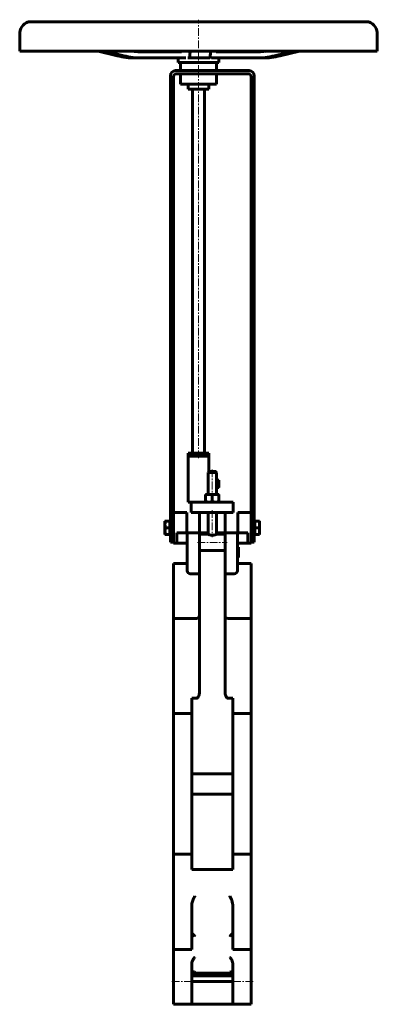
# Model space of a CAD drawing. Header units: millimetres. Extents: x -175 to 175, y -480 to 482.
import ezdxf

# ---------------------------------------------------------------- set-up
doc = ezdxf.new("R2010")
doc.units = ezdxf.units.MM
doc.linetypes.add('K5LT_AXLED', pattern=[12, 7.5, -1.5, 1.5, -1.5])
doc.linetypes.add('K5LT_BASIC', pattern=[0])
doc.layers.add('Системный слой (1)', color=7, linetype='Continuous', true_color=0x6c6c6c)

# ---------------------------------------------------------------- blocks, each defined once
blk = doc.blocks.new('U0')
at = {"layer": 'Системный слой (1)', "color": 143, "linetype": 'K5LT_BASIC', "lineweight": 60, "true_color": 0x33acca}
for p, q in [((-62.82, 451.13), (-65.92, 451.51)), ((-59.53, 450.88), (-62.82, 451.13)), ((-57.79, 450.81), (-59.53, 450.88)), ((-56.92, 450.8), (-57.79, 450.81)), ((-56.48, 450.79), (-56.92, 450.8)), ((-56.26, 450.79), (-56.48, 450.79)), ((-56.16, 450.79), (-56.26, 450.79)), ((-56.1, 450.79), (-56.16, 450.79)), ((-56.07, 450.79), (-56.1, 450.79)), ((-56.06, 450.79), (-56.07, 450.79)), ((-56.05, 450.79), (-56.06, 450.79)), ((-56.05, 450.79), (-56.05, 450.79)), ((-56.05, 450.79), (-56.05, 450.79)), ((-56.05, 450.79), (-56.05, 450.79)), ((-56.05, 450.79), (-56.05, 450.79))]:
    blk.add_line(p, q, dxfattribs=at)
blk = doc.blocks.new('U1')
at = {"layer": 'Системный слой (1)', "color": 143, "linetype": 'K5LT_BASIC', "lineweight": 60, "true_color": 0x33acca}
for p, q in [((-166.73, 480.22), (3.19, 480.22)), ((3.19, 480.22), (166.73, 480.22))]:
    blk.add_line(p, q, dxfattribs=at)
blk = doc.blocks.new('U2')
at = {"layer": 'Системный слой (1)', "color": 143, "linetype": 'K5LT_BASIC', "lineweight": 60, "true_color": 0x33acca}
for p, q in [((28.96, 450.79), (28.96, 450.79)), ((28.96, 450.79), (28.96, 450.79)), ((28.96, 450.79), (28.96, 450.79)), ((28.96, 450.79), (28.96, 450.79)), ((28.96, 450.79), (28.96, 450.79)), ((28.96, 450.79), (28.97, 450.79)), ((28.97, 450.79), (28.98, 450.79)), ((28.98, 450.79), (29.01, 450.79)), ((29.01, 450.79), (29.07, 450.79)), ((29.07, 450.79), (29.18, 450.79)), ((29.18, 450.79), (29.4, 450.8)), ((29.4, 450.8), (29.84, 450.81)), ((29.84, 450.81), (30.72, 450.85)), ((30.72, 450.85), (32.47, 451.05)), ((32.47, 451.05), (34.41, 451.42)), ((34.41, 451.42), (34.78, 451.51))]:
    blk.add_line(p, q, dxfattribs=at)
blk = doc.blocks.new('U3')
at = {"layer": 'Системный слой (1)', "color": 143, "linetype": 'K5LT_BASIC', "lineweight": 60, "true_color": 0x33acca}
for p, q in [((-35.39, 451.14), (-37.24, 451.51)), ((-33.34, 450.88), (-35.39, 451.14)), ((-32.2, 450.81), (-33.34, 450.88)), ((-31.64, 450.79), (-32.2, 450.81)), ((-31.35, 450.79), (-31.64, 450.79)), ((-31.21, 450.79), (-31.35, 450.79)), ((-31.14, 450.79), (-31.21, 450.79)), ((-31.11, 450.79), (-31.14, 450.79)), ((-31.09, 450.79), (-31.11, 450.79)), ((-31.08, 450.79), (-31.09, 450.79)), ((-31.07, 450.79), (-31.08, 450.79)), ((-31.08, 450.79), (-31.08, 450.79)), ((-31.07, 450.79), (-31.07, 450.79)), ((-31.07, 450.79), (-31.07, 450.79)), ((-31.07, 450.79), (-31.07, 450.79))]:
    blk.add_line(p, q, dxfattribs=at)
blk = doc.blocks.new('U4')
at = {"layer": 'Системный слой (1)', "color": 143, "linetype": 'K5LT_BASIC', "lineweight": 60, "true_color": 0x33acca}
for p, q in [((18.28, 450.79), (17.29, 450.79)), ((57.08, 450.79), (18.28, 450.79))]:
    blk.add_line(p, q, dxfattribs=at)
blk = doc.blocks.new('U5')
at = {"layer": 'Системный слой (1)', "color": 143, "linetype": 'K5LT_BASIC', "lineweight": 60, "true_color": 0x33acca}
for p, q in [((57.08, 450.79), (57.08, 450.79)), ((57.08, 450.79), (57.08, 450.79)), ((57.08, 450.79), (57.08, 450.79)), ((57.08, 450.79), (57.08, 450.79)), ((57.08, 450.79), (57.09, 450.79)), ((57.09, 450.79), (57.1, 450.79)), ((57.1, 450.79), (57.13, 450.79)), ((57.13, 450.79), (57.19, 450.79)), ((57.19, 450.79), (57.3, 450.79)), ((57.3, 450.79), (57.52, 450.79)), ((57.52, 450.79), (57.96, 450.8)), ((57.96, 450.8), (58.84, 450.81)), ((58.84, 450.81), (60.6, 450.88)), ((60.6, 450.88), (63.94, 451.13)), ((63.94, 451.13), (67.08, 451.51))]:
    blk.add_line(p, q, dxfattribs=at)
blk = doc.blocks.new('U6')
at = {"layer": 'Системный слой (1)', "color": 143, "linetype": 'K5LT_BASIC', "lineweight": 60, "true_color": 0x33acca}
for q in [(20, 440.4), (-20, 440.4)]:
    blk.add_line((-20, 440.4), q, dxfattribs=at)
blk = doc.blocks.new('U7')
at = {"layer": 'Системный слой (1)', "color": 143, "linetype": 'K5LT_BASIC', "lineweight": 60, "true_color": 0x33acca}
for p, q in [((-6.5, -450.47), (-6.37, -449.8)), ((-6.37, -449.8), (-6.36, -449.78)), ((-6.36, -449.78), (-6.34, -449.74)), ((-6.34, -449.74), (-6.31, -449.66)), ((-6.31, -449.66), (-6.22, -449.5)), ((-6.22, -449.5), (-5.99, -449.22)), ((-5.99, -449.22), (-5.38, -448.8)), ((-5.38, -448.8), (-5.25, -448.74)), ((-5.25, -448.74), (-5.23, -448.73)), ((-5.23, -448.73), (-5.17, -448.71)), ((-5.17, -448.71), (-5.07, -448.68)), ((-5.07, -448.68), (-4.85, -448.62)), ((-4.85, -448.62), (-4.4, -448.56)), ((-4.4, -448.56), (-4.26, -448.56)), ((-4.26, -448.56), (-4.01, -448.57)), ((-4.01, -448.57), (-3.76, -448.6)), ((-3.76, -448.6), (-3.51, -448.65)), ((-3.51, -448.65), (-3.5, -448.65))]:
    blk.add_line(p, q, dxfattribs=at)
blk = doc.blocks.new('U8')
at = {"layer": 'Системный слой (1)', "color": 143, "linetype": 'K5LT_BASIC', "lineweight": 60, "true_color": 0x33acca}
for p, q in [((13.5, 40.65), (10.5, 40.65)), ((16.5, 40.65), (13.5, 40.65))]:
    blk.add_line(p, q, dxfattribs=at)
blk = doc.blocks.new('U9')
at = {"layer": 'Системный слой (1)', "color": 143, "linetype": 'K5LT_BASIC', "lineweight": 60, "true_color": 0x33acca}
for p, q in [((30.5, -448.65), (30.52, -448.65)), ((30.52, -448.65), (30.54, -448.64)), ((30.52, -448.65), (30.52, -448.65)), ((30.54, -448.64), (30.57, -448.64)), ((30.57, -448.64), (30.64, -448.62)), ((30.64, -448.62), (30.76, -448.6)), ((30.76, -448.6), (31.02, -448.57)), ((31.02, -448.57), (31.26, -448.56)), ((31.26, -448.56), (31.97, -448.65)), ((31.97, -448.65), (31.99, -448.65)), ((31.99, -448.65), (32.03, -448.66)), ((32.03, -448.66), (32.11, -448.69)), ((32.11, -448.69), (32.26, -448.74)), ((32.26, -448.74), (32.54, -448.88)), ((32.54, -448.88), (33.04, -449.27)), ((33.04, -449.27), (33.06, -449.3)), ((33.06, -449.3), (33.08, -449.32)), ((33.08, -449.32), (33.11, -449.36)), ((33.11, -449.36), (33.17, -449.44)), ((33.17, -449.44), (33.28, -449.61)), ((33.28, -449.61), (33.44, -449.99)), ((33.44, -449.99), (33.5, -450.47))]:
    blk.add_line(p, q, dxfattribs=at)
blk = doc.blocks.new('U10')
at = {"layer": 'Системный слой (1)', "color": 143, "linetype": 'K5LT_BASIC', "lineweight": 60, "true_color": 0x33acca}
for p, q in [((10.5, 40.65), (10, 40.65)), ((17, 40.65), (16.5, 40.65))]:
    blk.add_line(p, q, dxfattribs=at)
blk = doc.blocks.new('U11')
at = {"layer": 'Системный слой (1)', "color": 143, "linetype": 'K5LT_BASIC', "lineweight": 60, "true_color": 0x33acca}
for p, q in [((1, -19.35), (9.5, -19.35)), ((17.5, -19.35), (26, -19.35))]:
    blk.add_line(p, q, dxfattribs=at)
blk = doc.blocks.new('U12')
at = {"layer": 'Системный слой (1)', "color": 143, "linetype": 'K5LT_BASIC', "lineweight": 60, "true_color": 0x33acca}
for p, q in [((1, -20.66), (9.5, -20.66)), ((17.5, -20.66), (26, -20.66))]:
    blk.add_line(p, q, dxfattribs=at)

msp = doc.modelspace()

# ---------------------------------------------------------------- linework, layer by layer
at = {"layer": 'Системный слой (1)', "color": 30, "linetype": 'K5LT_AXLED', "lineweight": 18, "true_color": 0xff8000}
for p, q in [((0, 430.4), (0, 482.22)), ((0, 53.65), (0, 431.4)), ((13.5, 42.65), (13.5, 16.15)), ((13.5, 2.65), (13.5, -23.73)), ((-30.1, -14.35), (-25.5, -14.35)), ((52.5, -14.35), (57.1, -14.35)), ((-1, -28.66), (28, -28.66)), ((53.5, -457.97), (-26.5, -457.97))]:
    msp.add_line(p, q, dxfattribs=at)
at = {"layer": 'Системный слой (1)', "color": 143, "linetype": 'K5LT_BASIC', "lineweight": 60, "true_color": 0x33acca}
for p, q in [((-175, 451.51), (-175, 467.71)), ((175, 451.51), (175, 467.71)), ((-175, 451.51), (175, 451.51)), ((-79.47, 446.91), (-98.16, 451.51)), ((-72.93, 446.91), (-91.62, 451.51)), ((-61.94, 444.79), (-55.39, 444.79)), ((-56.05, 450.79), (-56.05, 450.79)), ((-16.74, 450.79), (-56.05, 450.79)), ((-14.15, 444.79), (-55.39, 444.79)), ((-20, 440.4), (-20, 444.79)), ((-14.15, 444.79), (-12.26, 444.79)), ((-10.58, 444.79), (-9.64, 444.79)), ((-9.64, 444.79), (-8.8, 444.79)), ((-8.8, 444.79), (11.19, 444.79)), ((-8.63, 449.5), (-8.63, 449.5)), ((-8.46, 450.97), (-8.41, 451.51)), ((-8.45, 446.91), (-8.07, 451.51)), ((10.36, 444.79), (11.23, 444.79)), ((11.55, 446.91), (11.93, 451.51)), ((12.87, 444.79), (14.74, 444.79)), ((14.74, 444.79), (56.5, 444.79)), ((20, 440.4), (20, 444.79)), ((56.5, 444.79), (62.31, 444.79)), ((57.08, 450.79), (57.08, 450.79)), ((64.98, 451.24), (65.65, 451.51)), ((74.25, 446.91), (93.17, 451.51)), ((80.07, 446.91), (98.99, 451.51)), ((-17.5, 432.4), (-17.5, 440.4)), ((17.5, 432.4), (17.5, 440.4)), ((-27.5, 427.4), (-27.5, -28.35)), ((-24.5, 426.4), (-24.5, -0.11)), ((-22.5, 432.4), (49.5, 432.4)), ((-21.5, 429.4), (48.5, 429.4)), ((-17.5, 419.15), (-17.5, 429.4)), ((17.5, 419.15), (17.5, 429.4)), ((51.5, 426.4), (51.5, -0.11)), ((54.5, -28.35), (54.5, 427.4)), ((17.5, 419.15), (-17.5, 419.15)), ((-10, 419.15), (-10, 414.15)), ((10, 414.15), (-10, 414.15)), ((-6, 58.65), (-6, 414.15)), ((6, 58.65), (6, 414.15)), ((10, 419.15), (10, 414.15)), ((-10, 55.65), (-10, 58.65)), ((-10, 58.65), (10, 58.65)), ((10, 55.65), (10, 58.65)), ((10, 55.65), (-10, 55.65)), ((-10, 10.65), (-10, 55.65)), ((10, 40.65), (10, 55.65)), ((10.5, 40.65), (9.5, 39.65)), ((9.5, 18.15), (9.5, 39.65)), ((9.5, 39.65), (13.5, 39.65)), ((10, 40.65), (10, 40.15)), ((13.5, 39.65), (17.5, 39.65)), ((16.5, 40.65), (17.5, 39.65)), ((17, 40.15), (17, 40.65)), ((17.5, 18.15), (17.5, 39.65)), ((17.5, 32.01), (19.49, 32.01)), ((19.49, 32.01), (19.8, 32.01)), ((19.8, 32.01), (19.8, 30.26)), ((19.8, 30.26), (19.8, 26.76)), ((17.5, 28.51), (19.49, 28.51)), ((17.5, 25.01), (19.49, 25.01)), ((19.8, 25.01), (19.49, 25.01)), ((19.8, 26.76), (19.8, 25.01)), ((-7.02, 10.65), (-10, 10.65)), ((-2.62, 10.65), (-7.02, 10.65)), ((-7.02, 10.65), (-7.02, 0.65)), ((4.85, 10.65), (-2.62, 10.65)), ((6.98, 10.65), (4.85, 10.65)), ((6.98, 10.65), (20.02, 10.65)), ((7, 17.57), (7, 18.15)), ((7, 18.15), (10.25, 18.15)), ((7, 17.57), (7, 11.23)), ((7, 10.65), (7, 11.23)), ((10.25, 18.15), (16.75, 18.15)), ((13.5, 17.57), (13.5, 11.23)), ((16.75, 18.15), (20, 18.15)), ((20, 18.15), (20, 17.57)), ((20, 17.57), (20, 11.23)), ((20, 11.23), (20, 10.65)), ((22.15, 10.65), (20.02, 10.65)), ((29.62, 10.65), (22.15, 10.65)), ((34.02, 10.65), (29.62, 10.65)), ((34.02, 0.65), (34.02, 10.65)), ((-11.38, 0.65), (-24.5, 0.65)), ((-11.38, -2.35), (-11.38, 0.65)), ((-7.02, 0.65), (-2.62, 0.65)), ((-2.62, 0.65), (4.85, 0.65)), ((1, -19.35), (1, 0.65)), ((4.85, 0.65), (6.98, 0.65)), ((6.98, 0.65), (20.02, 0.65)), ((9.5, -20.66), (9.5, 0.65)), ((17.5, -20.66), (17.5, 0.65)), ((20.02, 0.65), (22.15, 0.65)), ((22.15, 0.65), (29.62, 0.65)), ((26, -19.35), (26, 0.65)), ((29.62, 0.65), (34.02, 0.65)), ((51.5, 0.65), (38.42, 0.65)), ((38.42, 0.65), (38.42, -2.35)), ((-32.8, -7.85), (-32.8, -11.1)), ((-32.22, -7.85), (-32.8, -7.85)), ((-28.1, -7.85), (-32.22, -7.85)), ((-28.1, -11.1), (-28.1, -7.85)), ((-28.1, -7.85), (-27.5, -7.85)), ((-24.5, -0.11), (-24.5, -2.35)), ((-24.5, -29.35), (-24.5, -2.35)), ((-11.38, -19.35), (-11.38, -2.35)), ((38.42, -2.35), (38.42, -19.35)), ((51.5, -2.35), (51.5, -0.11)), ((51.5, -29.35), (51.5, -2.35)), ((55.1, -7.85), (54.5, -7.85)), ((55.1, -11.1), (55.1, -7.85)), ((55.1, -7.85), (59.22, -7.85)), ((59.22, -7.85), (59.8, -7.85)), ((59.8, -7.85), (59.8, -11.1)), ((-32.8, -11.1), (-32.8, -17.6)), ((-32.8, -17.6), (-32.8, -20.85)), ((-28.1, -14.35), (-32.22, -14.35)), ((-28.1, -14.35), (-28.1, -11.1)), ((-28.1, -17.6), (-28.1, -14.35)), ((-28.1, -20.85), (-28.1, -17.6)), ((55.1, -14.35), (55.1, -11.1)), ((55.1, -17.6), (55.1, -14.35)), ((55.1, -14.35), (59.22, -14.35)), ((55.1, -20.85), (55.1, -17.6)), ((59.8, -11.1), (59.8, -17.6)), ((59.8, -17.6), (59.8, -20.85)), ((-32.8, -20.85), (-32.22, -20.85)), ((-28.1, -20.85), (-32.22, -20.85)), ((-28.1, -20.85), (-27.5, -20.85)), ((-24.5, -28.35), (-27.5, -28.35)), ((-15.43, -19.35), (-21.27, -19.35)), ((-21.27, -19.35), (-21.27, -29.35)), ((-11.04, -19.35), (-15.43, -19.35)), ((1, -19.35), (-11.04, -19.35)), ((-11.04, -19.35), (-11.04, -22.35)), ((-11.04, -56.35), (-11.04, -22.35)), ((1, -22.35), (1, -19.35)), ((1, -56.35), (1, -22.35)), ((38.04, -19.35), (26, -19.35)), ((26, -19.35), (26, -22.35)), ((26, -56.35), (26, -22.35)), ((42.43, -19.35), (38.04, -19.35)), ((38.04, -22.35), (38.04, -19.35)), ((38.04, -56.35), (38.04, -22.35)), ((48.27, -19.35), (42.43, -19.35)), ((48.27, -29.35), (48.27, -19.35)), ((51.5, -28.35), (54.5, -28.35)), ((55.1, -20.85), (54.5, -20.85)), ((55.1, -20.85), (59.22, -20.85)), ((59.8, -20.85), (59.22, -20.85)), ((-21.27, -29.35), (-24.5, -29.35)), ((-21.27, -29.35), (-15.43, -29.35)), ((-15.43, -29.35), (-11.04, -29.35)), ((1, -36.66), (26, -36.66)), ((38.04, -29.35), (42.43, -29.35)), ((39.04, -33.23), (38.04, -33.23)), ((39.04, -33.23), (39.04, -43.23)), ((42.43, -29.35), (48.27, -29.35)), ((51.5, -29.35), (48.27, -29.35)), ((39.04, -43.23), (38.04, -43.23)), ((39.04, -43.44), (38.04, -43.44)), ((39.04, -43.23), (39.04, -43.44)), ((-24.5, -68.4), (-24.5, -49.35)), ((-11.04, -49.35), (-24.5, -49.35)), ((1, -59.35), (1, -56.35)), ((26, -56.35), (26, -59.35)), ((51.5, -49.35), (38.04, -49.35)), ((51.5, -49.35), (51.5, -68.4)), ((-8.04, -59.35), (1, -59.35)), ((1, -174.68), (1, -59.35)), ((26, -174.68), (26, -59.35)), ((26, -59.35), (35.04, -59.35)), ((-24.5, -77.72), (-24.5, -68.4)), ((51.5, -68.4), (51.5, -77.72)), ((-24.5, -77.72), (-24.5, -95.34)), ((51.5, -95.34), (51.5, -77.72)), ((-24.5, -103.02), (-24.5, -95.34)), ((51.5, -95.34), (51.5, -103.02)), ((-24.5, -128.85), (-24.5, -103.02)), ((-2, -103.02), (-24.5, -103.02)), ((51.5, -103.02), (29, -103.02)), ((51.5, -103.02), (51.5, -128.85)), ((-24.5, -135.67), (-24.5, -128.85)), ((51.5, -128.85), (51.5, -135.67)), ((-24.5, -135.67), (-24.5, -155.17)), ((51.5, -155.17), (51.5, -135.67)), ((-24.5, -190.53), (-24.5, -155.17)), ((51.5, -155.17), (51.5, -190.53)), ((-6.5, -181.12), (-2, -181.12)), ((-6.5, -190.53), (-6.5, -181.12)), ((29, -181.12), (33.5, -181.12)), ((33.5, -181.12), (33.5, -190.53)), ((-24.5, -190.53), (-24.5, -195.98)), ((-6.5, -195.98), (-6.5, -190.53)), ((33.5, -190.53), (33.5, -195.98)), ((51.5, -195.98), (51.5, -190.53)), ((-6.5, -195.98), (-24.5, -195.98)), ((-24.5, -225.73), (-24.5, -195.98)), ((-6.5, -225.73), (-6.5, -195.98)), ((33.5, -195.98), (33.5, -225.73)), ((51.5, -195.98), (33.5, -195.98)), ((51.5, -195.98), (51.5, -225.73)), ((-24.5, -228.22), (-24.5, -225.73)), ((-24.5, -228.22), (-24.5, -244.37)), ((-6.5, -228.22), (-6.5, -225.73)), ((-6.5, -244.37), (-6.5, -228.22)), ((33.5, -225.73), (33.5, -228.22)), ((33.5, -228.22), (33.5, -244.37)), ((51.5, -225.73), (51.5, -228.22)), ((51.5, -244.37), (51.5, -228.22)), ((-24.5, -285.2), (-24.5, -244.37)), ((-6.5, -285.2), (-6.5, -244.37)), ((33.5, -244.37), (33.5, -285.2)), ((51.5, -244.37), (51.5, -285.2)), ((33.5, -254.78), (-6.5, -254.78)), ((33.5, -274.78), (-6.5, -274.78)), ((-24.5, -285.2), (-24.5, -301.34)), ((-6.5, -301.34), (-6.5, -285.2)), ((33.5, -285.2), (33.5, -301.34)), ((51.5, -301.34), (51.5, -285.2)), ((-24.5, -303.84), (-24.5, -301.34)), ((-24.5, -333.58), (-24.5, -303.84)), ((-6.5, -303.84), (-6.5, -301.34)), ((-6.5, -333.58), (-6.5, -303.84)), ((33.5, -301.34), (33.5, -303.84)), ((33.5, -303.84), (33.5, -333.58)), ((51.5, -301.34), (51.5, -303.84)), ((51.5, -303.84), (51.5, -333.58)), ((-6.5, -333.58), (-24.5, -333.58)), ((-24.5, -333.58), (-24.5, -339.04)), ((-6.5, -339.04), (-6.5, -333.58)), ((51.5, -333.58), (33.5, -333.58)), ((33.5, -333.58), (33.5, -339.04)), ((51.5, -339.04), (51.5, -333.58)), ((-24.5, -374.4), (-24.5, -339.04)), ((-6.5, -348.45), (-6.5, -339.04)), ((33.5, -339.04), (33.5, -348.45)), ((51.5, -339.04), (51.5, -374.4)), ((33.5, -348.45), (-6.5, -348.45)), ((-24.5, -374.4), (-24.5, -393.89)), ((51.5, -393.89), (51.5, -374.4)), ((-6.5, -393.89), (-6.5, -383.08)), ((33.5, -383.08), (33.5, -393.89)), ((-24.5, -400.72), (-24.5, -393.89)), ((-6.5, -400.72), (-6.5, -393.89)), ((33.5, -393.89), (33.5, -400.72)), ((51.5, -393.89), (51.5, -400.72)), ((-24.5, -426.55), (-24.5, -400.72)), ((-6.5, -426.55), (-6.5, -400.72)), ((33.5, -400.72), (33.5, -426.55)), ((51.5, -400.72), (51.5, -426.55)), ((-6.5, -426.55), (-24.5, -426.55)), ((-24.5, -434.23), (-24.5, -426.55)), ((51.5, -426.55), (33.5, -426.55)), ((51.5, -426.55), (51.5, -434.23)), ((-24.5, -434.23), (-24.5, -451.85)), ((-6.5, -451.85), (-6.5, -440.29)), ((33.5, -440.29), (33.5, -451.85)), ((51.5, -451.85), (51.5, -434.23)), ((-24.5, -461.17), (-24.5, -451.85)), ((-6.5, -461.17), (-6.5, -451.85)), ((33.5, -452.31), (-6.5, -452.31)), ((33.36, -449.78), (-6.36, -449.78)), ((33.5, -451.85), (33.5, -461.17)), ((51.5, -451.85), (51.5, -461.17)), ((-24.5, -480.22), (-24.5, -461.17)), ((-6.5, -458.07), (33.5, -458.07)), ((-6.5, -480.22), (-6.5, -461.17)), ((33.5, -461.17), (33.5, -480.22)), ((51.5, -461.17), (51.5, -480.22)), ((-6.5, -480.22), (-24.5, -480.22)), ((33.5, -480.22), (-6.5, -480.22)), ((51.5, -480.22), (33.5, -480.22))]:
    msp.add_line(p, q, dxfattribs=at)
for centre, radius, start, end in [((-161.41, 467.71), 13.59, 113.08007, 180), ((161.41, 467.71), 13.59, 0, 66.91993), ((-22, 452.79), 2, 270, 320.3862), ((22, 452.79), 2, 219.6138, 270), ((-22.5, 427.4), 5, 90, 180), ((-21.5, 426.4), 3, 90, 180), ((48.5, 426.4), 3, 0, 90), ((49.5, 427.4), 5, 0, 90), ((-8.04, -56.35), 3, 180, 270), ((35.04, -56.35), 3, 270, 0), ((-2, -100.02), 3, 270, 0), ((29, -100.02), 3, 180, 270)]:
    msp.add_arc(centre, radius, start, end, dxfattribs=at)
for centre, ratio, start_param, end_param in [((-61.94, 526.76), 0.944972, 6.05483, 6.283185), ((-55.39, 526.76), 0.944972, 6.05483, 6.283185), ((-8.8, 526.76), 0.019126, 0, 0.228355), ((11.19, 526.76), 0.019126, 0, 0.228355), ((56.5, 526.76), 0.956793, 0, 0.228355), ((62.31, 526.76), 0.956793, 0, 0.228355)]:
    msp.add_ellipse(centre, major_axis=(0, -81.97), ratio=ratio, start_param=start_param, end_param=end_param, dxfattribs=at)
for points, knots in [([(-8.63, 449.5), (-8.63, 449.5), (-8.63, 449.51), (-8.62, 449.53), (-8.62, 449.54), (-8.61, 449.58), (-8.61, 449.61), (-8.6, 449.68), (-8.59, 449.72), (-8.58, 449.81), (-8.57, 449.86), (-8.56, 449.97), (-8.55, 450.04), (-8.53, 450.19), (-8.52, 450.29), (-8.51, 450.44), (-8.5, 450.49), (-8.49, 450.62), (-8.48, 450.7), (-8.47, 450.81), (-8.47, 450.84), (-8.46, 450.91), (-8.46, 450.94), (-8.46, 450.97)], [0, 0, 0, 0, 0.544762, 0.544762, 1.089523, 1.089523, 1.980067, 1.980067, 2.85041, 2.85041, 3.720754, 3.720754, 4.710914, 4.710914, 5.937585, 5.937585, 6.517376, 6.517376, 7.377208, 7.377208, 7.676956, 7.676956, 8, 8, 8, 8]), ([(13.5, -21.73), (12.99, -21.73), (12.45, -21.67), (11.47, -21.45), (11.02, -21.31), (10.32, -21.04), (10.02, -20.91), (9.6, -20.71), (9.5, -20.66), (9.5, -20.66)], [0, 0, 0, 0, 0.1539661, 0.1539661, 0.3079322, 0.3079322, 0.4614785, 0.4614785, 0.6150418, 0.6150418, 0.6150418, 0.6150418]), ([(17.5, -20.66), (17.5, -20.66), (17.4, -20.71), (16.98, -20.91), (16.68, -21.04), (15.98, -21.31), (15.53, -21.45), (14.55, -21.67), (14.01, -21.73), (13.5, -21.73)], [1.8450936, 1.8450936, 1.8450936, 1.8450936, 1.998621, 1.998621, 2.1521674, 2.1521674, 2.3061335, 2.3061335, 2.4600995, 2.4600995, 2.4600995, 2.4600995]), ([(-2, -181.12), (-1.87, -181.12), (-1.71, -181.09), (-1.44, -181.01), (-1.28, -180.93), (-0.78, -180.6), (-0.44, -180.19), (0.17, -179.2), (0.46, -178.41), (0.75, -177.26), (0.85, -176.74), (0.97, -175.69), (1, -175.16), (1, -174.68)], [1.4136206, 1.4136206, 1.4136206, 1.4136206, 1.453131, 1.453131, 1.4984702, 1.4984702, 1.6329515, 1.6329515, 1.844743, 1.844743, 1.9891823, 1.9891823, 2.1336215, 2.1336215, 2.1336215, 2.1336215]), ([(26, -174.68), (26, -175.16), (26.03, -175.69), (26.15, -176.74), (26.25, -177.26), (26.54, -178.41), (26.83, -179.2), (27.44, -180.19), (27.78, -180.6), (28.28, -180.93), (28.44, -181.01), (28.71, -181.09), (28.87, -181.12), (29, -181.12)], [0.6936197, 0.6936197, 0.6936197, 0.6936197, 0.8380589, 0.8380589, 0.9824982, 0.9824982, 1.1942897, 1.1942897, 1.3287709, 1.3287709, 1.3741101, 1.3741101, 1.4136206, 1.4136206, 1.4136206, 1.4136206]), ([(-3.5, -374.4), (-3.5, -374.4), (-3.5, -374.41), (-4.12, -375.47), (-4.74, -376.64), (-5.79, -379.16), (-6.19, -380.42), (-6.46, -382.12), (-6.5, -382.62), (-6.5, -383.08)], [-0.001759, -0.001759, -0.001759, -0.001759, 0, 0, 0.434904, 0.434904, 0.876224, 0.876224, 1.069875, 1.069875, 1.069875, 1.069875]), ([(33.5, -383.08), (33.5, -382.18), (33.34, -381.19), (32.76, -379.11), (32.38, -378.12), (31.5, -376.21), (31, -375.27), (30.5, -374.41), (30.5, -374.4), (30.5, -374.4)], [2.973358, 2.973358, 2.973358, 2.973358, 3.308697, 3.308697, 3.634873, 3.634873, 3.985826, 3.985826, 3.98757, 3.98757, 3.98757, 3.98757]), ([(-6.5, -410.9), (-6.5, -410.9), (-6.46, -410.93), (-6.19, -411.12), (-5.79, -411.41), (-4.74, -412.38), (-4.12, -413.03), (-3.5, -413.81), (-3.5, -413.81), (-3.5, -413.81)], [2.940254, 2.940254, 2.940254, 2.940254, 3.135519, 3.135519, 3.580518, 3.580518, 4.019047, 4.019047, 4.020821, 4.020821, 4.020821, 4.020821]), ([(30.5, -413.81), (30.5, -413.81), (30.5, -413.81), (31, -413.17), (31.5, -412.63), (32.38, -411.78), (32.76, -411.45), (33.34, -411), (33.5, -410.91), (33.5, -410.9)], [-0.001759, -0.001759, -0.001759, -0.001759, 0, 0, 0.353878, 0.353878, 0.682772, 0.682772, 1.020906, 1.020906, 1.020906, 1.020906]), ([(-3.5, -434.23), (-3.5, -434.23), (-3.5, -434.23), (-4.13, -434.77), (-4.76, -435.48), (-5.81, -437.19), (-6.19, -438.12), (-6.46, -439.48), (-6.5, -439.89), (-6.5, -440.29)], [-0.001751, -0.001751, -0.001751, -0.001751, 0, 0, 0.442353, 0.442353, 0.875662, 0.875662, 1.068536, 1.068536, 1.068536, 1.068536]), ([(33.5, -440.29), (33.5, -439.52), (33.34, -438.7), (32.77, -437.13), (32.38, -436.43), (31.5, -435.2), (31, -434.66), (30.5, -434.23), (30.5, -434.23), (30.5, -434.23)], [2.968687, 2.968687, 2.968687, 2.968687, 3.303222, 3.303222, 3.629112, 3.629112, 3.979485, 3.979485, 3.981219, 3.981219, 3.981219, 3.981219])]:
    msp.add_open_spline(points, degree=3, knots=knots, dxfattribs=at)
for points in [[(19.8, 30.26), (19.8, 31.07), (19.49, 32.01)], [(19.49, 28.51), (19.8, 29.45), (19.8, 30.26)], [(19.8, 26.76), (19.8, 27.57), (19.49, 28.51)], [(19.49, 25.01), (19.8, 25.95), (19.8, 26.76)], [(10.25, 18.15), (8.74, 18.15), (7, 17.57)], [(7, 11.23), (8.74, 10.65), (10.25, 10.65)], [(13.5, 17.57), (11.76, 18.15), (10.25, 18.15)], [(10.25, 10.65), (11.76, 10.65), (13.5, 11.23)], [(16.75, 18.15), (15.24, 18.15), (13.5, 17.57)], [(13.5, 11.23), (15.24, 10.65), (16.75, 10.65)], [(20, 17.57), (18.26, 18.15), (16.75, 18.15)], [(16.75, 10.65), (18.26, 10.65), (20, 11.23)], [(-32.8, -11.1), (-32.8, -9.59), (-32.22, -7.85)], [(59.8, -11.1), (59.8, -9.59), (59.22, -7.85)], [(-32.22, -14.35), (-32.8, -12.61), (-32.8, -11.1)], [(-32.8, -17.6), (-32.8, -16.09), (-32.22, -14.35)], [(-32.22, -20.85), (-32.8, -19.11), (-32.8, -17.6)], [(59.22, -14.35), (59.8, -12.61), (59.8, -11.1)], [(59.8, -17.6), (59.8, -16.09), (59.22, -14.35)], [(59.22, -20.85), (59.8, -19.11), (59.8, -17.6)]]:
    msp.add_rational_spline(points, [1, 1.0379548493, 1], degree=2, dxfattribs=at)

# ---------------------------------------------------------------- block references
at = {"layer": 'Системный слой (1)'}
for name in ['U1', 'U0', 'U3', 'U4', 'U2', 'U5', 'U6', 'U10', 'U8', 'U11', 'U12', 'U7', 'U9']:
    msp.add_blockref(name, (0, 0), dxfattribs=at)

doc.saveas('drawing.dxf')
